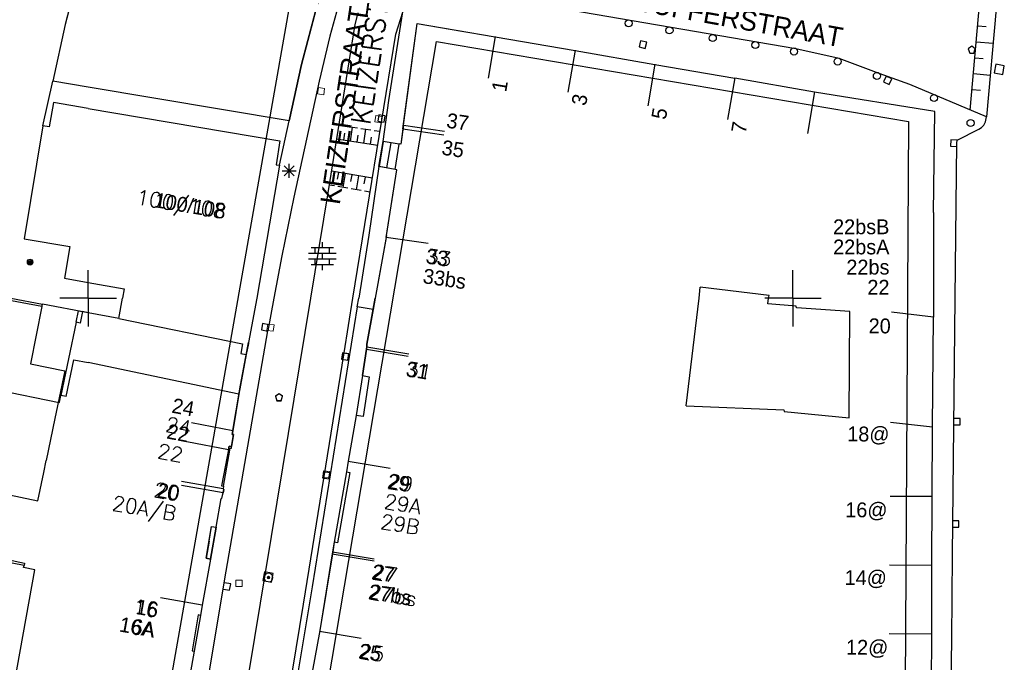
# Model space of a CAD drawing. Header units: millimetres. Extents: x 135944 to 142000, y 454200 to 456692.
# Tile 102 of 153: x 136995 to 137065, y 456174 to 456220. Entities that reach past the tile are written whole.
import ezdxf
from ezdxf.enums import TextEntityAlignment as Align

# ---------------------------------------------------------------- set-up
doc = ezdxf.new("R2010")
doc.units = ezdxf.units.MM
for name, color, linetype in [('TotaalGBKN2013_Bistad', 251, 'Continuous'), ('TotaalGBKN2013X$0$Contouren', 251, 'Continuous'), ('TotaalGBKN2013X$0$GBKN binnenstad 2009$0$OBJECTEN__', 251, 'Continuous'), ('TotaalGBKN2013X$0$GBKN binnenstad 2009$0$OBJECTEN___', 251, 'Continuous'), ('TotaalGBKN2013X$0$Xref', 251, 'Continuous')]:
    doc.layers.add(name, color=color, linetype=linetype)
doc.styles.add('TotaalGBKN2013X$0$GBKN binnenstad 2009$0$Standard', font='txt')
doc.styles.add('TotaalGBKN2013X$0$GBKN binnenstad 2009$0$TXT', font='txt.shx')

# ---------------------------------------------------------------- blocks, each defined once
blk = doc.blocks.new('TotaalGBKN2013X$0$GBKN binnenstad 2009$0$W')
at = {"layer": 'TotaalGBKN2013X$0$GBKN binnenstad 2009$0$OBJECTEN__', "linetype": 'Continuous', "lineweight": 0}
blk.add_lwpolyline([(-0.225, 0.225), (-0.225, -0.225), (0.225, -0.225), (0.225, 0.225), (-0.225, 0.225)], dxfattribs=at)
blk = doc.blocks.new('TotaalGBKN2013X$0$GBKN binnenstad 2009$0$J')
at = {"layer": 'TotaalGBKN2013X$0$GBKN binnenstad 2009$0$OBJECTEN___', "linetype": 'Continuous', "lineweight": 0}
for radius in [0.215, 0.155, 0.095, 0.035]:
    blk.add_circle((0, 0), radius, dxfattribs=at)
blk = doc.blocks.new('TotaalGBKN2013X$0$GBKN binnenstad 2009$0$V')
at = {"layer": 'TotaalGBKN2013X$0$GBKN binnenstad 2009$0$OBJECTEN__', "linetype": 'Continuous', "lineweight": 0}
for radius in [0.31, 0.095, 0.035, 0.0224]:
    blk.add_circle((0, 0), radius, dxfattribs=at)
blk = doc.blocks.new('TotaalGBKN2013X$0$GBKN binnenstad 2009$0$K')
at = {"layer": 'TotaalGBKN2013X$0$GBKN binnenstad 2009$0$OBJECTEN__', "linetype": 'Continuous', "lineweight": 0}
blk.add_lwpolyline([(-0.146, -0.25), (0.147, -0.25), (0.25, 0.069), (0, 0.25), (-0.25, 0.068), (-0.146, -0.25)], dxfattribs=at)
blk = doc.blocks.new('TotaalGBKN2013X$0$GBKN binnenstad 2009')
at = {"layer": 'TotaalGBKN2013_Bistad'}
for p, q in [((137019091, 456231541), (137015141, 456216581)), ((137019091, 456231541), (137015141, 456216581)), ((137000000, 456225628), (136998367, 456219415)), ((137000000, 456225628), (136998367, 456219415)), ((137017621, 456220291), (137017154, 456218592)), ((137017621, 456220291), (137017154, 456218592)), ((137021329, 456214030), (137022331, 456220310)), ((137021329, 456214030), (137022331, 456220310)), ((137050201, 456217691), (137032381, 456220751)), ((137050201, 456217691), (137032381, 456220751)), ((137062576, 456213350), (137063246, 456220802)), ((137064411, 456220531), (137063731, 456212861)), ((136998367, 456219415), (136997480, 456215391)), ((136998367, 456219415), (136997480, 456215391)), ((137022329, 456212028), (137023334, 456219494)), ((137022329, 456212028), (137023334, 456219494)), ((137023334, 456219494), (137028879, 456218539)), ((137023334, 456219494), (137028879, 456218539)), ((137063113, 456219329), (137063707, 456219275)), ((137017154, 456218592), (137016384, 456215407)), ((137017154, 456218592), (137016384, 456215407)), ((137028884, 456218566), (137028373, 456215610)), ((137028884, 456218566), (137028373, 456215610)), ((137028879, 456218539), (137034544, 456217563)), ((137028879, 456218539), (137034544, 456217563)), ((137039186, 456218265), (137039084, 456217827)), ((137039186, 456218265), (137039084, 456217827)), ((137039624, 456218163), (137039186, 456218265)), ((137039624, 456218163), (137039186, 456218265)), ((137063012, 456218197), (137064195, 456218091)), ((137034548, 456217586), (137034037, 456214630)), ((137034548, 456217586), (137034037, 456214630)), ((137034544, 456217563), (137040209, 456216587)), ((137034544, 456217563), (137040209, 456216587)), ((137039084, 456217827), (137039522, 456217725)), ((137039084, 456217827), (137039522, 456217725)), ((137039522, 456217725), (137039624, 456218163)), ((137039522, 456217725), (137039624, 456218163)), ((137053281, 456217001), (137050201, 456217691)), ((137062689, 456217879), (137062439, 456217697)), ((137062439, 456217697), (137062543, 456217379)), ((137062939, 456217697), (137062689, 456217879)), ((137062836, 456217379), (137062939, 456217697)), ((137056121, 456215941), (137053281, 456217001)), ((137062543, 456217379), (137062836, 456217379)), ((137062910, 456217065), (137063503, 456217013)), ((137015141, 456216581), (137014256, 456212578)), ((137015141, 456216581), (137014256, 456212578)), ((137040212, 456216606), (137039701, 456213650)), ((137040212, 456216606), (137039701, 456213650)), ((137040209, 456216587), (137045873, 456215611)), ((137040209, 456216587), (137045873, 456215611)), ((137064387, 456216606), (137064273, 456215996)), ((137064997, 456216492), (137064387, 456216606)), ((137064883, 456215882), (137064997, 456216492)), ((137016384, 456215407), (137014591, 456207181)), ((137016384, 456215407), (137014591, 456207181)), ((137045876, 456215626), (137045365, 456212670)), ((137045876, 456215626), (137045365, 456212670)), ((137051534, 456214615), (137045873, 456215611)), ((137051534, 456214615), (137045873, 456215611)), ((137058301, 456215161), (137056121, 456215941)), ((137056604, 456215760), (137056420, 456215350)), ((137057014, 456215576), (137056604, 456215760)), ((137056830, 456215166), (137057014, 456215576)), ((137062808, 456215934), (137063994, 456215827)), ((137064273, 456215996), (137064883, 456215882)), ((136996791, 456212241), (136997480, 456215391)), ((136996791, 456212241), (136997480, 456215391)), ((136996791, 456212241), (136997480, 456215391)), ((137000000, 456214968), (136997480, 456215391)), ((137000000, 456214968), (136997480, 456215391)), ((137000000, 456214968), (136997480, 456215391)), ((137014256, 456212578), (137000000, 456214968)), ((137014256, 456212578), (137000000, 456214968)), ((137014256, 456212578), (137000000, 456214968)), ((137056420, 456215350), (137056830, 456215166)), ((137063731, 456212861), (137058301, 456215161)), ((137062707, 456214802), (137063299, 456214749)), ((137020920, 456211123), (137021329, 456214030)), ((137020920, 456211123), (137021329, 456214030)), ((137051540, 456214646), (137051029, 456211690)), ((137051540, 456214646), (137051029, 456211690)), ((137060074, 456213258), (137051534, 456214615)), ((136997531, 456213881), (136997231, 456212161)), ((136997531, 456213881), (136997231, 456212161)), ((137000000, 456213465), (136997531, 456213881)), ((137000000, 456213465), (136997531, 456213881)), ((137000000, 456213465), (137013603, 456211170)), ((137000000, 456213465), (137013603, 456211170)), ((137020613, 456213003), (137020546, 456212558)), ((137020613, 456213003), (137020546, 456212558)), ((137020613, 456213003), (137020546, 456212558)), ((137020613, 456213003), (137020546, 456212558)), ((137021058, 456212936), (137020613, 456213003)), ((137021058, 456212936), (137020613, 456213003)), ((137021058, 456212936), (137020613, 456213003)), ((137021058, 456212936), (137020613, 456213003)), ((137020991, 456212491), (137021058, 456212936)), ((137020991, 456212491), (137021058, 456212936)), ((137020991, 456212491), (137021058, 456212936)), ((137020991, 456212491), (137021058, 456212936)), ((137059962, 456206088), (137060074, 456213258)), ((137063662, 456212525), (137063731, 456212861)), ((136996791, 456212241), (136995451, 456204221)), ((136996791, 456212241), (136995451, 456204221)), ((136997231, 456212161), (136996791, 456212241)), ((136997231, 456212161), (136996791, 456212241)), ((137013561, 456209431), (137014256, 456212578)), ((137013561, 456209431), (137014256, 456212578)), ((137013561, 456209431), (137014256, 456212578)), ((137017774.3, 456212290.5), (137018165.4, 456212230.5)), ((137018402.3, 456212194.2), (137019113, 456212085.2)), ((137018606.1, 456211151.2), (137018757.7, 456212139.7)), ((137019350, 456212048.8), (137020060.7, 456211939.8)), ((137019553.7, 456211005.9), (137019705.3, 456211994.3)), ((137020297.6, 456211903.5), (137020699.6, 456211841.8)), ((137020546, 456212558), (137020991, 456212491)), ((137020546, 456212558), (137020991, 456212491)), ((137020546, 456212558), (137020991, 456212491)), ((137020546, 456212558), (137020991, 456212491)), ((137022329, 456212028), (137022180, 456210923)), ((137022329, 456212028), (137022180, 456210923)), ((137022329, 456212028), (137025237, 456211604)), ((137022329, 456212028), (137025237, 456211604)), ((137022363, 456212284), (137025271, 456211860)), ((137061651, 456211211), (137063201, 456211991)), ((137063201, 456211991), (137063371, 456212104)), ((137063371, 456212104), (137063533, 456212277)), ((137063533, 456212277), (137063621, 456212421)), ((137063621, 456212421), (137063662, 456212525)), ((137017616.3, 456211303), (137020539.6, 456210854.7)), ((137018132.2, 456211223.9), (137018208, 456211718.1)), ((137019079.9, 456211078.6), (137019155.7, 456211572.8)), ((137020027.6, 456210933.2), (137020103.4, 456211427.4)), ((137061199, 456211239), (137061176, 456210789)), ((137061648, 456211216), (137061199, 456211239)), ((137061631, 456210991), (137061651, 456211211)), ((137013603, 456211170), (137013341, 456209471)), ((137013603, 456211170), (137013341, 456209471)), ((137020611, 456209353), (137020920, 456211123)), ((137020611, 456209353), (137020920, 456211123)), ((137020920, 456211123), (137020648, 456209346)), ((137022060, 456210924), (137020920, 456211123)), ((137022060, 456210924), (137020920, 456211123)), ((137022060, 456210924), (137020920, 456211123)), ((137021192, 456209252), (137021501, 456211022)), ((137021192, 456209252), (137021501, 456211022)), ((137021192, 456209252), (137021501, 456211022)), ((137021773, 456209142), (137022060, 456210924)), ((137021773, 456209142), (137022060, 456210924)), ((137021773, 456209142), (137022060, 456210924)), ((137022065, 456210954), (137022060, 456210924)), ((137022065, 456210954), (137022060, 456210924)), ((137022180, 456210923), (137022065, 456210954)), ((137022180, 456210923), (137022065, 456210954)), ((137061176, 456210789), (137061625, 456210767)), ((137061511, 456200000), (137061631, 456210991)), ((137013561, 456209431), (137011963, 456200000)), ((137013561, 456209431), (137011963, 456200000)), ((137013561, 456209431), (137011963, 456200000)), ((137013341, 456209471), (137013561, 456209431)), ((137013341, 456209471), (137013561, 456209431)), ((137013897, 456208678), (137014605, 456209386)), ((137014605, 456208678), (137013897, 456209386)), ((137013897, 456208678), (137014605, 456209386)), ((137014605, 456208678), (137013897, 456209386)), ((137014251, 456208532), (137014251, 456209532)), ((137014251, 456208532), (137014251, 456209532)), ((137020611, 456209353), (137019903, 456204474)), ((137020611, 456209353), (137019903, 456204474)), ((137021773, 456209142), (137020611, 456209353)), ((137021773, 456209142), (137020611, 456209353)), ((137021773, 456209142), (137020648, 456209346)), ((137021146, 456204321), (137021901, 456209119)), ((137021146, 456204321), (137021901, 456209119)), ((137021901, 456209119), (137021773, 456209142)), ((137021901, 456209119), (137021773, 456209142)), ((137013751, 456209032), (137014751, 456209032)), ((137013751, 456209032), (137014751, 456209032)), ((137020160, 456208513), (137017251, 456209019.5)), ((137017760.4, 456208930.8), (137017674.6, 456208438.3)), ((137018233.2, 456208848.5), (137018061.7, 456207863.3)), ((137018706, 456208766.2), (137018620.3, 456208273.6)), ((137019178.9, 456208683.8), (137019007.3, 456207698.7)), ((137019651.7, 456208601.5), (137019565.9, 456208108.9)), ((137017470.6, 456207966.2), (137017093, 456208032)), ((137018416.3, 456207801.6), (137017707, 456207925.1)), ((137019362, 456207636.9), (137018652.7, 456207760.4)), ((137014591, 456207181), (137013741, 456203001)), ((137014591, 456207181), (137013741, 456203001)), ((137017004, 456207476), (137015770, 456200000)), ((137020000, 456207525.8), (137019598.4, 456207595.7)), ((137059962, 456206088), (137059980, 456200000)), ((136995451, 456204221), (136998701, 456203671)), ((136995451, 456204221), (136998701, 456203671)), ((137019903, 456204474), (137019193, 456200000)), ((137019903, 456204474), (137019193, 456200000)), ((137021168, 456204461), (137020365, 456200000)), ((137021146, 456204321), (137020365, 456200000)), ((137021146, 456204321), (137020365, 456200000)), ((137021143, 456204341), (137024112, 456203908)), ((137021143, 456204341), (137024112, 456203908)), ((137021143, 456204341), (137024112, 456203908)), ((136998701, 456203671), (136998321, 456201431)), ((136998701, 456203671), (136998321, 456201431)), ((137015813, 456203593), (137017413, 456203593)), ((137015813, 456203593), (137017413, 456203593)), ((137016113, 456203193), (137016113, 456203593)), ((137016113, 456203193), (137016113, 456203593)), ((137016613, 456203593), (137016613, 456203993)), ((137016613, 456203593), (137016613, 456203993)), ((137017113, 456203193), (137017113, 456203593)), ((137017113, 456203193), (137017113, 456203593)), ((137013741, 456203001), (137013172, 456200000)), ((137013741, 456203001), (137013172, 456200000)), ((137015633, 456203193), (137017593, 456203193)), ((137015633, 456203193), (137017593, 456203193)), ((137016613, 456202793), (137016613, 456203193)), ((137016613, 456202793), (137016613, 456203193)), ((137015633, 456202793), (137017593, 456202793)), ((137015633, 456202793), (137017593, 456202793)), ((137015813, 456202393), (137017413, 456202393)), ((137015813, 456202393), (137017413, 456202393)), ((137016113, 456202393), (137016113, 456202793)), ((137016113, 456202393), (137016113, 456202793)), ((137016613, 456201993), (137016613, 456202393)), ((137016613, 456201993), (137016613, 456202393)), ((137017113, 456202393), (137017113, 456202793)), ((137017113, 456202393), (137017113, 456202793)), ((136998321, 456201431), (137000000, 456201133)), ((136998321, 456201431), (137000000, 456201133)), ((137000000, 456200000), (137000000, 456202000)), ((137000000, 456200000), (137000000, 456202000)), ((137000000, 456200000), (137000000, 456202000)), ((137000000, 456200000), (137000000, 456202000)), ((137000000, 456200000), (137000000, 456202000)), ((137000000, 456200000), (137000000, 456202000)), ((137050000, 456200000), (137050000, 456202000)), ((137050000, 456200000), (137050000, 456202000)), ((137000000, 456201133), (137002551, 456200681)), ((137000000, 456201133), (137002551, 456200681)), ((137043343, 456200000), (137043424, 456200793)), ((137043343, 456200000), (137043424, 456200793)), ((137048313, 456200201), (137043424, 456200793)), ((137048313, 456200201), (137043424, 456200793)), ((137002551, 456200681), (137002429, 456200000)), ((137002551, 456200681), (137002429, 456200000)), ((137048278, 456200000), (137048313, 456200201)), ((137048278, 456200000), (137048313, 456200201)), ((136994517, 456200000), (136996756, 456199584)), ((136996721, 456199410), (136996756, 456199584)), ((137000000, 456198982), (136996756, 456199584)), ((136999999, 456200000), (136997999, 456200000)), ((136999999, 456200000), (136997999, 456200000)), ((136999999, 456200000), (136997999, 456200000)), ((137000000, 456200000), (136998000, 456200000)), ((137000000, 456200000), (136998000, 456200000)), ((137000000, 456200000), (136998000, 456200000)), ((136999999, 456200000), (136999999, 456198000)), ((136999999, 456200000), (136999999, 456198000)), ((136999999, 456200000), (136999999, 456198000)), ((137000000, 456200000), (137002000, 456200000)), ((137000000, 456200000), (137000000, 456198000)), ((137000000, 456200000), (137002000, 456200000)), ((137000000, 456200000), (137002000, 456200000)), ((137000000, 456200000), (137000000, 456198000)), ((137000000, 456200000), (137002000, 456200000)), ((137000000, 456200000), (137002000, 456200000)), ((137000000, 456200000), (137000000, 456198000)), ((137000000, 456200000), (137002000, 456200000)), ((137002174, 456198575), (137002429, 456200000)), ((137002174, 456198575), (137002429, 456200000)), ((137002174, 456198575), (137002429, 456200000)), ((137011963, 456200000), (137011376, 456196857)), ((137011963, 456200000), (137011376, 456196857)), ((137015770, 456200000), (137011397, 456173504)), ((137013172, 456200000), (137012734, 456197688)), ((137019093, 456199387), (137015886, 456179545)), ((137018154, 456196137), (137018780, 456200000)), ((137019093, 456199387), (137019193, 456200000)), ((137019093, 456199387), (137019193, 456200000)), ((137020222, 456199209), (137019093, 456199387)), ((137020222, 456199209), (137019093, 456199387)), ((137020365, 456200000), (137020222, 456199209)), ((137020365, 456200000), (137020222, 456199209)), ((137042419, 456192364), (137043343, 456200000)), ((137050000, 456200000), (137048000, 456200000)), ((137050000, 456200000), (137048000, 456200000)), ((137050000, 456200000), (137048000, 456200000)), ((137050000, 456200000), (137048000, 456200000)), ((137048209, 456199605), (137048278, 456200000)), ((137048209, 456199605), (137048278, 456200000)), ((137050228, 456199436), (137048209, 456199605)), ((137050228, 456199436), (137048209, 456199605)), ((137050000, 456200000), (137052000, 456200000)), ((137050000, 456200000), (137052000, 456200000)), ((137050000, 456200000), (137050000, 456198000)), ((137050000, 456200000), (137052000, 456200000)), ((137050000, 456200000), (137052000, 456200000)), ((137050000, 456200000), (137050000, 456198000)), ((137050242, 456199328), (137050228, 456199436)), ((137050242, 456199328), (137050228, 456199436)), ((137054045, 456199062), (137050242, 456199328)), ((137059980, 456200000), (137059967, 456198661)), ((137061311, 456181781), (137061511, 456200000)), ((136999140, 456198300), (136999311, 456199121)), ((136999140, 456198300), (136999311, 456199121)), ((136999311, 456199121), (136999606, 456199062)), ((136999311, 456199121), (136999606, 456199062)), ((136999606, 456199062), (136999434, 456198239)), ((136999606, 456199062), (136999434, 456198239)), ((137000000, 456198982), (136999606, 456199062)), ((137000000, 456198982), (136999606, 456199062)), ((137002174, 456198575), (137000000, 456198982)), ((137002174, 456198575), (137000000, 456198982)), ((137002174, 456198575), (137000000, 456198982)), ((137020222, 456199209), (137019779, 456196754)), ((137053989, 456191533), (137054045, 456199062)), ((137059971, 456198661), (137056993, 456199008)), ((137059894, 456190892), (137059967, 456198661)), ((136999140, 456198300), (136998058, 456193112)), ((136999434, 456198239), (136999140, 456198300)), ((136999434, 456198239), (136999140, 456198300)), ((137002174, 456198575), (137010952, 456196770)), ((137012371, 456198204), (137012291, 456197761)), ((137012814, 456198124), (137012371, 456198204)), ((137012814, 456198124), (137012371, 456198204)), ((137009791, 456180641), (137012734, 456197688)), ((137012291, 456197761), (137012734, 456197681)), ((137010952, 456196770), (137010822, 456196086)), ((137011367, 456196807), (137011216, 456196012)), ((137011376, 456196857), (137011367, 456196807)), ((137019779, 456196754), (137019754, 456196398)), ((137019779, 456196550), (137022738, 456196056)), ((137011216, 456196012), (137010805, 456193848)), ((137010822, 456196086), (137011216, 456196012)), ((137015275, 456178303), (137018154, 456196137)), ((137018041, 456196128), (137017969, 456195684)), ((137018485, 456196056), (137018041, 456196128)), ((137018413, 456195612), (137018485, 456196056)), ((137019754, 456196398), (137019456, 456194536)), ((137019754, 456196398), (137022713, 456195904)), ((136998432, 456193035), (136998977, 456195649)), ((136998977, 456195649), (137000000, 456195438)), ((137010698, 456193205), (137000000, 456195438)), ((137017969, 456195684), (137018413, 456195612)), ((137019456, 456194536), (137019002, 456191693)), ((137019456, 456194536), (137019002, 456191693)), ((137019456, 456194536), (137019945, 456194442)), ((137019945, 456194442), (137019508, 456191624)), ((136990904, 456194032), (136997932, 456192617)), ((137010805, 456193848), (137010698, 456193205)), ((136997959, 456192635), (136998058, 456193112)), ((136998432, 456193035), (136998058, 456193112)), ((137010698, 456193205), (137010265, 456190612)), ((137013541, 456193232), (137013291, 456193050)), ((137013291, 456193050), (137013395, 456192732)), ((137013791, 456193050), (137013541, 456193232)), ((137013688, 456192732), (137013791, 456193050)), ((136997932, 456192617), (136997959, 456192635)), ((137013395, 456192732), (137013688, 456192732)), ((137042419, 456192364), (137049359, 456192088)), ((137019002, 456191693), (137018452, 456188442)), ((137019002, 456191693), (137018452, 456188442)), ((137019508, 456191624), (137019002, 456191693)), ((137049359, 456192088), (137049372, 456191980)), ((137049372, 456191980), (137053989, 456191533)), ((136997640, 456191470), (136997018, 456188493)), ((137010267, 456190612), (137007320, 456191169)), ((137059898, 456190852), (137056919, 456191199)), ((137061408, 456191028), (137061858, 456191023)), ((137061862, 456191473), (137061412, 456191478)), ((137061858, 456191023), (137061862, 456191473)), ((137010298, 456190339), (137010177, 456189483)), ((137010265, 456190612), (137010221, 456190351)), ((137010221, 456190351), (137010298, 456190339)), ((137059880, 456185937), (137059894, 456190892)), ((137009944, 456189259), (137006997, 456189816)), ((137009991, 456189510), (137009463, 456186703)), ((137009603, 456186689), (137010076, 456189381)), ((137009603, 456186689), (137010051, 456189240)), ((137010177, 456189483), (137009991, 456189510)), ((137010076, 456189381), (137010161, 456189371)), ((137010161, 456189371), (137010177, 456189483)), ((137018452, 456188442), (137018325, 456187691)), ((137018452, 456188442), (137018325, 456187691)), ((137018455, 456188441), (137021414, 456187947)), ((137018455, 456188441), (137021414, 456187947)), ((137016693, 456187705), (137016621, 456187261)), ((137017137, 456187633), (137016693, 456187705)), ((137017065, 456187189), (137017137, 456187633)), ((137018325, 456187691), (137017458, 456182702)), ((137018325, 456187691), (137017458, 456182702)), ((137018559, 456187656), (137017697, 456182666)), ((137018325, 456187691), (137018559, 456187656)), ((137009575, 456186495), (137006621, 456187013)), ((137016621, 456187261), (137017065, 456187189)), ((137009570, 456186212), (137006616, 456186730)), ((137009463, 456186703), (137009603, 456186689)), ((137009490, 456185794), (137009618, 456186454)), ((137009573, 456186479), (137009575, 456186495)), ((137009618, 456186454), (137009573, 456186479)), ((137009603, 456186689), (137009575, 456186495)), ((137009070, 456183774), (137009430, 456185808)), ((137009430, 456185808), (137009490, 456185794)), ((137059892, 456185937), (137056893, 456185957)), ((137059866, 456181063), (137059880, 456185937)), ((137061779, 456184222), (137061329, 456184227)), ((137061775, 456183772), (137061779, 456184222)), ((137008574, 456182770), (137008750, 456183826)), ((137008669, 456181506), (137009070, 456183774)), ((137008750, 456183826), (137009070, 456183774)), ((137009070, 456183774), (137008881, 456182707)), ((137061325, 456183777), (137061775, 456183772)), ((137008574, 456182770), (137008375, 456181574)), ((137008881, 456182707), (137008669, 456181506)), ((137017458, 456182702), (137017321, 456181871)), ((137017458, 456182702), (137017346, 456182023)), ((137017697, 456182666), (137017458, 456182702)), ((137017346, 456182023), (137016424, 456176442)), ((137017321, 456181871), (137016424, 456176442)), ((137017321, 456181871), (137020280, 456181372)), ((137017340, 456182024), (137020299, 456181525)), ((137008669, 456181506), (137008090, 456178231)), ((137008669, 456181506), (137008090, 456178231)), ((137008375, 456181574), (137008669, 456181506)), ((137061268, 456175827), (137061311, 456181781)), ((137008077, 456170445), (137009791, 456180641)), ((137012506, 456180595), (137012402, 456179983)), ((137013118, 456180491), (137012506, 456180595)), ((137013014, 456179879), (137013118, 456180491)), ((137059861, 456181063), (137056862, 456181083)), ((137059851, 456176189), (137059866, 456181063)), ((137010109, 456179744), (137009665, 456179822)), ((137012402, 456179983), (137013014, 456179879)), ((137009588, 456179378), (137010031, 456179301)), ((137010031, 456179301), (137010109, 456179744)), ((137015886, 456179545), (137013635, 456166069)), ((137008082, 456178232), (137005129, 456178757)), ((137008082, 456178232), (137005129, 456178757)), ((137008090, 456178231), (137007964, 456177518)), ((137008090, 456178231), (137007964, 456177518)), ((137007812, 456177546), (137007376, 456174995)), ((137007964, 456177518), (137007513, 456174967)), ((137007964, 456177518), (137007513, 456174967)), ((137007964, 456177518), (137007812, 456177546)), ((137016424, 456176442), (137015703, 456172438)), ((137016424, 456176442), (137015703, 456172438)), ((137016418, 456176407), (137019377, 456175908)), ((137016418, 456176407), (137019377, 456175908)), ((137059830, 456176189), (137056831, 456176209)), ((137059834, 456170166), (137059851, 456176189)), ((137061155, 456168025), (137061268, 456175827)), ((137007513, 456174967), (137006563, 456169593)), ((137007513, 456174967), (137006898, 456171488)), ((137007376, 456174995), (137007513, 456174967))]:
    blk.add_line(p, q, dxfattribs=at)
for points in [[(137014256, 456212578), (137015141, 456216581), (137018758, 456230282)], [(137000000, 456225628), (136998367, 456219415), (136997480, 456215391)], [(137018780, 456200000), (137021815, 456218723), (137023038, 456222529), (137026480, 456221912)], [(137019120, 456220248), (137018916, 456219426), (137017004, 456207476)], [(137022363, 456212284), (137023334, 456219494), (137026504, 456218948)], [(137000000, 456213465), (136997531, 456213881), (136997231, 456212161), (136996791, 456212241)], [(137000000, 456213465), (137013603, 456211170), (137013341, 456209471), (137013561, 456209431)], [(136996791, 456212241), (136995451, 456204221), (136998701, 456203671), (136998321, 456201431), (137000000, 456201133)], [(137022363, 456212284), (137022180, 456210923), (137022065, 456210954), (137022060, 456210924)], [(137020920, 456211123), (137020611, 456209353), (137020648, 456209346)], [(137021168, 456204461), (137021901, 456209119), (137021773, 456209142)], [(137000000, 456201133), (137002551, 456200681), (137002429, 456200000)], [(136996721, 456199410), (136993909, 456199945), (136993919, 456200000)], [(136996721, 456199410), (136995899, 456195358), (136998349, 456194865), (136997640, 456191470)], [(137019765, 456196552), (137019779, 456196754), (137020365, 456200000)], [(137010177, 456189483), (137010298, 456190339), (137010221, 456190351), (137010805, 456193848), (137011376, 456196857)], [(137019456, 456194536), (137019754, 456196398), (137019765, 456196552)], [(137019456, 456194536), (137019945, 456194442), (137019508, 456191624), (137019002, 456191693)], [(137009944, 456189259), (137009463, 456186703), (137009603, 456186689)], [(137009944, 456189259), (137009991, 456189510), (137010177, 456189483)], [(137010051, 456189240), (137010076, 456189381), (137010161, 456189371), (137010177, 456189483)], [(136993036, 456181732), (136993970, 456186156), (136996416, 456185640), (136996843, 456187657), (136997018, 456188493)], [(137018325, 456187691), (137018559, 456187656), (137017697, 456182666), (137017458, 456182702)], [(137009070, 456183774), (137009430, 456185808), (137009490, 456185794), (137009571, 456186212)], [(137009603, 456186689), (137009573, 456186479), (137009618, 456186454), (137009571, 456186212)], [(136995450, 456181062), (136982443, 456183579), (136977216, 456184669)], [(137008669, 456181506), (137008375, 456181574), (137008750, 456183826), (137009070, 456183774)], [(136993036, 456181732), (136995482, 456181216), (136995450, 456181062)], [(136989467, 456169566), (136990522, 456175420), (136993917, 456174808), (136993582, 456172948), (136994763, 456172735), (136996203, 456180757)], [(136996203, 456180757), (136995420, 456180922), (136995450, 456181062)], [(137009531, 456143568), (137013480, 456167392), (137013976, 456170398), (137015275, 456178303)], [(137007964, 456177518), (137007812, 456177546), (137007376, 456174995), (137007513, 456174967)]]:
    blk.add_lwpolyline(points, dxfattribs=at)
for centre in [(137038342, 456219502), (137038342, 456219502), (137041242, 456219003), (137041242, 456219003), (137044314, 456218454), (137044314, 456218454), (137047333, 456217963), (137047333, 456217963), (137050074, 456217503), (137050074, 456217503), (137053172, 456216795), (137055957, 456215775), (137060012, 456214202), (137062601, 456212431)]:
    blk.add_circle(centre, 250, dxfattribs=at)
at = {"layer": 'TotaalGBKN2013_Bistad', "zscale": 1000}
for name, p, xscale, yscale, rotation in [('TotaalGBKN2013X$0$GBKN binnenstad 2009$0$W', (137016523, 456214691), 999.997623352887, 999.997623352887, 262.0565957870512), ('TotaalGBKN2013X$0$GBKN binnenstad 2009$0$W', (137020590, 456212706), 1000.001637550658, 1000.001637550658, 262.6399896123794), ('TotaalGBKN2013X$0$GBKN binnenstad 2009$0$W', (137012939, 456197920), 999.9986231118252, 999.9986231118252, 261.9755093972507), ('TotaalGBKN2013X$0$GBKN binnenstad 2009$0$W', (137018281, 456195849), 999.9987061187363, 999.9987061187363, 259.1787345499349), ('TotaalGBKN2013X$0$GBKN binnenstad 2009$0$W', (137016902, 456187526), 999.9982945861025, 999.9982945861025, 263.5113110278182), ('TotaalGBKN2013X$0$GBKN binnenstad 2009$0$V', (137012794, 456180193), 1000.002035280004, 1000.002035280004, 74.5138497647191), ('TotaalGBKN2013X$0$GBKN binnenstad 2009$0$W', (137010698, 456179784), 999.9995798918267, 999.9995798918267, 88.26977452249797)]:
    blk.add_blockref(name, p, dxfattribs=dict(at, xscale=xscale, yscale=yscale, rotation=rotation))
at = {"layer": 'TotaalGBKN2013_Bistad', "xscale": 1000, "yscale": 1000, "zscale": 1000}
for name, p in [('TotaalGBKN2013X$0$GBKN binnenstad 2009$0$J', (136995875, 456202566)), ('TotaalGBKN2013X$0$GBKN binnenstad 2009$0$K', (137013540, 456192994))]:
    blk.add_blockref(name, p, dxfattribs=at)
at = {"layer": 'TotaalGBKN2013_Bistad'}
for s, height, rotation, style, p in [('KEIZERSTRAAT', 1399.998, 81.490297, 'TotaalGBKN2013X$0$GBKN binnenstad 2009$0$TXT', (137020003, 456212261)), ('KORTE JUFFERSTRAAT', 1400, 349.768753, 'TotaalGBKN2013X$0$GBKN binnenstad 2009$0$Standard', (137032197.7, 456221619.2)), ('KEIZERSTRAAT', 1400, 81.490297, 'TotaalGBKN2013X$0$GBKN binnenstad 2009$0$Standard', (137017840, 456206588)), ('KEIZERSTRAAT', 1400, 81.490297, 'TotaalGBKN2013X$0$GBKN binnenstad 2009$0$Standard', (137017840, 456206588))]:
    blk.add_text(s, height=height, rotation=rotation, dxfattribs=dict(at, style=style)).set_placement(p)
for s, rotation, style, p in [('1', 80.1881, 'TotaalGBKN2013X$0$GBKN binnenstad 2009$0$Standard', (137029267.1, 456215448)), ('1', 80.1881, 'TotaalGBKN2013X$0$GBKN binnenstad 2009$0$Standard', (137029267.1, 456215448)), ('3', 80.1881, 'TotaalGBKN2013X$0$GBKN binnenstad 2009$0$Standard', (137034929.6, 456214470.8)), ('3', 80.1881, 'TotaalGBKN2013X$0$GBKN binnenstad 2009$0$Standard', (137034929.6, 456214470.8)), ('5', 80.1881, 'TotaalGBKN2013X$0$GBKN binnenstad 2009$0$Standard', (137040595.3, 456213490.1)), ('5', 80.1881, 'TotaalGBKN2013X$0$GBKN binnenstad 2009$0$Standard', (137040595.3, 456213490.1)), ('7', 80.1881, 'TotaalGBKN2013X$0$GBKN binnenstad 2009$0$Standard', (137046257.9, 456212508.2)), ('7', 80.1881, 'TotaalGBKN2013X$0$GBKN binnenstad 2009$0$Standard', (137046257.9, 456212508.2)), ('100/108', 350.3906, 'TotaalGBKN2013X$0$GBKN binnenstad 2009$0$TXT', (137009762.8, 456206139.4)), ('100/108', 350.3906, 'TotaalGBKN2013X$0$GBKN binnenstad 2009$0$Standard', (137009762.8, 456206139.4)), ('100/108', 350.3906, 'TotaalGBKN2013X$0$GBKN binnenstad 2009$0$Standard', (137009762.8, 456206139.4)), ('22bsB', 0.0438, 'TotaalGBKN2013X$0$GBKN binnenstad 2009$0$Standard', (137056844.6, 456205072.7)), ('22bsA', 0.0438, 'TotaalGBKN2013X$0$GBKN binnenstad 2009$0$Standard', (137056847.6, 456203642.7)), ('22bs', 0.0438, 'TotaalGBKN2013X$0$GBKN binnenstad 2009$0$Standard', (137056848.6, 456202213.1)), ('22', 0.0438, 'TotaalGBKN2013X$0$GBKN binnenstad 2009$0$Standard', (137056850.6, 456200782)), ('20', 359.4631, 'TotaalGBKN2013X$0$GBKN binnenstad 2009$0$Standard', (137056939.9, 456198035.8)), ('24', 349.3089, 'TotaalGBKN2013X$0$GBKN binnenstad 2009$0$Standard', (137007512.5, 456192128.6)), ('22', 349.3089, 'TotaalGBKN2013X$0$GBKN binnenstad 2009$0$Standard', (137007154.6, 456190297.6)), ('24', 349.3089, 'TotaalGBKN2013X$0$GBKN binnenstad 2009$0$TXT', (137007297.5, 456190764.6)), ('18@', 359.4631, 'TotaalGBKN2013X$0$GBKN binnenstad 2009$0$Standard', (137056850.9, 456190359.9)), ('22', 349.3089, 'TotaalGBKN2013X$0$GBKN binnenstad 2009$0$TXT', (137006721.6, 456188862.6)), ('20', 350.0548, 'TotaalGBKN2013X$0$GBKN binnenstad 2009$0$TXT', (137006470.5, 456186143.4)), ('20', 350.0548, 'TotaalGBKN2013X$0$GBKN binnenstad 2009$0$Standard', (137006470.5, 456186143.4)), ('20A/B', 350.0548, 'TotaalGBKN2013X$0$GBKN binnenstad 2009$0$TXT', (137006220.4, 456184715.5)), ('16@', 359.6274, 'TotaalGBKN2013X$0$GBKN binnenstad 2009$0$Standard', (137056709.4, 456184986.4)), ('14@', 359.6274, 'TotaalGBKN2013X$0$GBKN binnenstad 2009$0$Standard', (137056665.4, 456180177.6)), ('16', 349.9215, 'TotaalGBKN2013X$0$GBKN binnenstad 2009$0$TXT', (137004966.2, 456177870.9)), ('16', 349.9215, 'TotaalGBKN2013X$0$GBKN binnenstad 2009$0$Standard', (137004966.2, 456177870.9)), ('16A', 349.9215, 'TotaalGBKN2013X$0$GBKN binnenstad 2009$0$TXT', (137004716.2, 456176462.9)), ('16A', 349.9215, 'TotaalGBKN2013X$0$GBKN binnenstad 2009$0$Standard', (137004716.2, 456176462.9)), ('12@', 359.6274, 'TotaalGBKN2013X$0$GBKN binnenstad 2009$0$Standard', (137056766.4, 456175238.1))]:
    blk.add_text(s, height=1054, rotation=rotation, dxfattribs=dict(at, style=style)).set_placement(p, align=Align.MIDDLE_RIGHT)
for s, rotation, style, p in [('37', 351.687, 'TotaalGBKN2013X$0$GBKN binnenstad 2009$0$Standard', (137025442.2, 456212632.5)), ('37', 351.687, 'TotaalGBKN2013X$0$GBKN binnenstad 2009$0$Standard', (137025442.2, 456212632.5)), ('35', 351.687, 'TotaalGBKN2013X$0$GBKN binnenstad 2009$0$Standard', (137025105.2, 456210713.5)), ('35', 351.687, 'TotaalGBKN2013X$0$GBKN binnenstad 2009$0$Standard', (137025105.2, 456210713.5)), ('33', 351.687, 'TotaalGBKN2013X$0$GBKN binnenstad 2009$0$TXT', (137023982.2, 456203016.5)), ('33', 351.687, 'TotaalGBKN2013X$0$GBKN binnenstad 2009$0$Standard', (137023982.2, 456203016.5)), ('33', 351.687, 'TotaalGBKN2013X$0$GBKN binnenstad 2009$0$Standard', (137023982.2, 456203016.5)), ('33bs', 351.687, 'TotaalGBKN2013X$0$GBKN binnenstad 2009$0$Standard', (137023771.2, 456201603.5)), ('33bs', 351.687, 'TotaalGBKN2013X$0$GBKN binnenstad 2009$0$Standard', (137023771.2, 456201603.5)), ('31', 350.5124, 'TotaalGBKN2013X$0$GBKN binnenstad 2009$0$TXT', (137022574.9, 456195012.8)), ('31', 350.5124, 'TotaalGBKN2013X$0$GBKN binnenstad 2009$0$Standard', (137022574.9, 456195012.8)), ('29', 350.5124, 'TotaalGBKN2013X$0$GBKN binnenstad 2009$0$TXT', (137021267.9, 456187057.8)), ('29', 350.5124, 'TotaalGBKN2013X$0$GBKN binnenstad 2009$0$Standard', (137021267.9, 456187057.8)), ('29A', 350.5124, 'TotaalGBKN2013X$0$GBKN binnenstad 2009$0$TXT', (137021017.9, 456185629.8)), ('29B', 350.5124, 'TotaalGBKN2013X$0$GBKN binnenstad 2009$0$TXT', (137020767.9, 456184201.8)), ('27', 350.4223, 'TotaalGBKN2013X$0$GBKN binnenstad 2009$0$TXT', (137020153.7, 456180635.7)), ('27', 350.4223, 'TotaalGBKN2013X$0$GBKN binnenstad 2009$0$Standard', (137020153.7, 456180635.7)), ('27bs', 350.4223, 'TotaalGBKN2013X$0$GBKN binnenstad 2009$0$TXT', (137019917.7, 456179224.7)), ('27bs', 350.4223, 'TotaalGBKN2013X$0$GBKN binnenstad 2009$0$Standard', (137019917.7, 456179224.7)), ('25', 350.4223, 'TotaalGBKN2013X$0$GBKN binnenstad 2009$0$TXT', (137019229.7, 456175018.7)), ('25', 350.4223, 'TotaalGBKN2013X$0$GBKN binnenstad 2009$0$Standard', (137019229.7, 456175018.7))]:
    blk.add_text(s, height=1054, rotation=rotation, dxfattribs=dict(at, style=style)).set_placement(p, align=Align.MIDDLE_LEFT)

msp = doc.modelspace()

# ---------------------------------------------------------------- linework, layer by layer
at = {"layer": 'TotaalGBKN2013X$0$Contouren'}
for p, q in [((137014.578, 456222.553), (137004.92, 456167.706)), ((137009.671, 456129.413), (137024.721, 456218.22)), ((137024.721, 456218.22), (137058.205, 456212.537)), ((137058.205, 456212.537), (137057.666, 456122.477))]:
    msp.add_line(p, q, dxfattribs=at)

# ---------------------------------------------------------------- block references
at = {"layer": 'TotaalGBKN2013X$0$Xref', "xscale": 0.0009999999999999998, "yscale": 0.0009999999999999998, "zscale": 0.0009999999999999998}
msp.add_blockref('TotaalGBKN2013X$0$GBKN binnenstad 2009', (0, 0), dxfattribs=at)

doc.saveas('drawing.dxf')
